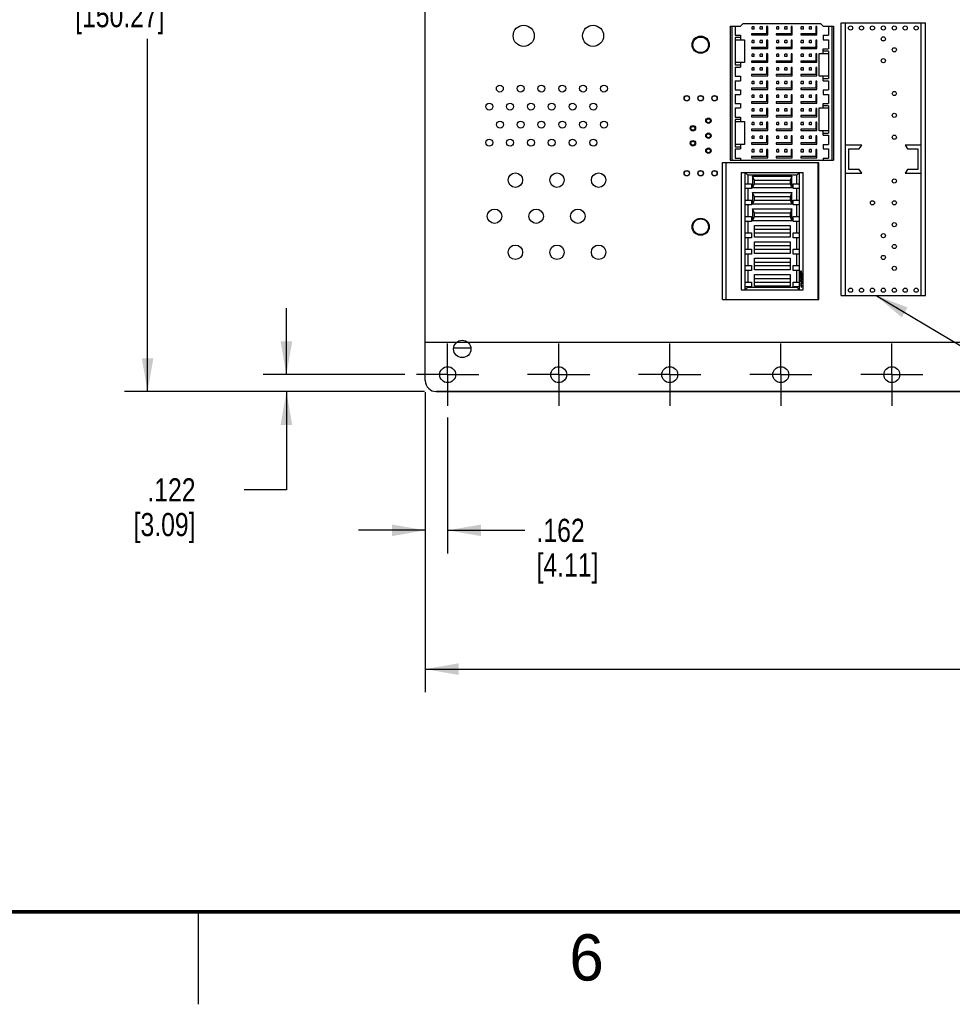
# Model space of a CAD drawing. Header units: inches. Extents: x 0 to 34, y 0 to 22.
# Tile 2 of 59: x 7.5 to 12.6, y 0 to 5.3. Entities that reach past the tile are written whole.
import ezdxf

# ---------------------------------------------------------------- set-up
doc = ezdxf.new("R2010")
doc.units = ezdxf.units.IN
doc.header["$LTSCALE"] = 1.87
doc.header["$MEASUREMENT"] = 0
doc.linetypes.add('CENTER', pattern=[0.6, 0.375, -0.075, 0.075, -0.075])
doc.layers.get('0').update_dxf_attribs({"linetype": 'CONTINUOUS'})
for name, color, linetype in [('3_ALL_AXES', 7, 'CONTINUOUS'), ('COSMETIC', 7, 'CONTINUOUS'), ('DEFAULT_1', 7, 'CENTER'), ('DETAIL', 7, 'CONTINUOUS'), ('DIMENSIONS', 7, 'CONTINUOUS')]:
    doc.layers.add(name, color=color, linetype=linetype)
doc.styles.get("Standard").update_dxf_attribs({"font": 'txt', "width": 0.8})
doc.styles.add('TEXTSTYLE_2', font='txt')
doc.dimstyles.new('DIMSTYLE_1', dxfattribs={"dimtxt": 0.125, "dimasz": 0.18, "dimexe": 0.18, "dimexo": 0.0625, "dimgap": 0.09, "dimtad": 0, "dimtih": 1, "dimtoh": 1, "dimdec": 3, "dimlfac": 1.333333, "dimzin": 4, "dimdsep": 46, "dimtxsty": 'STANDARD', "dimblk": '_FILLED', "dimblk1": '_FILLED', "dimblk2": '_FILLED', "dimcen": 0.09, "dimadec": 0, "dimazin": 0, "dimtp": 0.001, "dimtm": 0.001, "dimtfac": 1, "dimtdec": 3, "dimtofl": 0, "dimtmove": 0, "dimatfit": 3, "dimldrblk": '_FILLED', "dimfxl": 1, "dimtolj": 1, "dimtzin": 4, "dimarcsym": 0})
doc.dimstyles.get("Standard").update_dxf_attribs({"dimtxt": 0.125, "dimasz": 0.18, "dimexe": 0.18, "dimexo": 0.0625, "dimgap": 0.09, "dimtad": 0, "dimtih": 1, "dimtoh": 1, "dimdec": 3, "dimzin": 4, "dimdsep": 46, "dimtxsty": 'STANDARD', "dimblk": '_FILLED', "dimblk1": '_FILLED', "dimblk2": '_FILLED', "dimcen": 0.09, "dimadec": 0, "dimazin": 0, "dimtol": 1, "dimtp": 0.01, "dimtm": 0.01, "dimtfac": 1, "dimtdec": 3, "dimtofl": 0, "dimtmove": 0, "dimatfit": 3, "dimldrblk": '_FILLED', "dimfxl": 1, "dimtolj": 1, "dimtzin": 4, "dimarcsym": 0})

# ---------------------------------------------------------------- blocks, each defined once
blk = doc.blocks.new('_FILLED')
at = {"color": 0, "linetype": 'BYBLOCK'}
blk.add_solid([(0, 0), (-1, 0.174), (-1, -0.174)], dxfattribs=at)
blk = doc.blocks.new('*D0')
at = {"layer": 'DIMENSIONS', "color": 2, "linetype": 'CONTINUOUS'}
for p, q in [((8.9742, 3.4023), (8.9742, 3.7623)), ((9.6149, 3.4023), (8.8492, 3.4023)), ((9.7207, 3.3112), (8.8492, 3.3112)), ((8.9742, 3.3112), (8.9742, 2.7798)), ((8.9742, 2.7798), (8.7458, 2.7798))]:
    blk.add_line(p, q, dxfattribs=at)
at = {"layer": 'DIMENSIONS', "color": 2, "linetype": 'CONTINUOUS', "xscale": 0.18, "yscale": 0.18, "zscale": 0.18}
for p, rotation in [((8.9742, 3.4023), 270), ((8.9742, 3.3112), 90)]:
    blk.add_blockref('_FILLED', p, dxfattribs=dict(at, rotation=rotation))
at = {"layer": 'DIMENSIONS', "color": 2, "linetype": 'CONTINUOUS', "insert": (8.4833, 2.8423), "char_height": 0.125, "width": 0.6, "attachment_point": 3, "line_spacing_factor": 0.9}
blk.add_mtext('.122\\P[3.09]', dxfattribs=at)
blk = doc.blocks.new('*D1')
at = {"layer": 'DIMENSIONS', "color": 2, "linetype": 'CONTINUOUS'}
for p, q in [((9.7207, 7.7482), (8.0992, 7.7482)), ((8.2242, 7.7482), (8.2242, 5.6547)), ((8.2242, 3.3112), (8.2242, 5.2172)), ((9.7207, 3.3112), (8.0992, 3.3112))]:
    blk.add_line(p, q, dxfattribs=at)
at = {"layer": 'DIMENSIONS', "color": 2, "linetype": 'CONTINUOUS', "xscale": 0.18, "yscale": 0.18, "zscale": 0.18}
for p, rotation in [((8.2242, 7.7482), 90), ((8.2242, 3.3112), 270)]:
    blk.add_blockref('_FILLED', p, dxfattribs=dict(at, rotation=rotation))
at = {"layer": 'DIMENSIONS', "color": 2, "linetype": 'CONTINUOUS', "insert": (8.0742, 5.5922), "char_height": 0.125, "width": 0.8, "attachment_point": 2, "line_spacing_factor": 0.9}
blk.add_mtext('5.916\\P[150.27]', dxfattribs=at)
blk = doc.blocks.new('*D3')
at = {"layer": 'DIMENSIONS', "color": 2, "linetype": 'CONTINUOUS'}
for p, q in [((9.7242, 3.3077), (9.7242, 2.4362)), ((9.8455, 3.1717), (9.8455, 2.4362)), ((9.7242, 2.5612), (9.3642, 2.5612)), ((9.8455, 2.5612), (10.2632, 2.5612))]:
    blk.add_line(p, q, dxfattribs=at)
at = {"layer": 'DIMENSIONS', "color": 2, "linetype": 'CONTINUOUS', "xscale": 0.18, "yscale": 0.18, "zscale": 0.18}
blk.add_blockref('_FILLED', (9.7242, 2.5612), dxfattribs=at)
at = {"layer": 'DIMENSIONS', "color": 2, "linetype": 'CONTINUOUS', "xscale": 0.18, "yscale": 0.18, "zscale": 0.18, "rotation": 180}
blk.add_blockref('_FILLED', (9.8455, 2.5612), dxfattribs=at)
at = {"layer": 'DIMENSIONS', "color": 2, "linetype": 'CONTINUOUS', "insert": (10.3257, 2.6237), "char_height": 0.125, "width": 0.6, "attachment_point": 1, "line_spacing_factor": 0.9}
blk.add_mtext('.162\\P[4.11]', dxfattribs=at)
blk = doc.blocks.new('*D9')
at = {"layer": 'DIMENSIONS', "color": 2, "linetype": 'CONTINUOUS'}
for p, q in [((9.7242, 3.3077), (9.7242, 1.6862)), ((22.1449, 3.3077), (22.1449, 1.6862)), ((9.7242, 1.8112), (15.1096, 1.8112)), ((22.1449, 1.8112), (16.7596, 1.8112))]:
    blk.add_line(p, q, dxfattribs=at)
at = {"layer": 'DIMENSIONS', "color": 2, "linetype": 'CONTINUOUS', "xscale": 0.18, "yscale": 0.18, "zscale": 0.18}
for p, rotation in [((9.7242, 1.8112), 180), ((22.1449, 1.8112), 360)]:
    blk.add_blockref('_FILLED', p, dxfattribs=dict(at, rotation=rotation))
at = {"layer": 'DIMENSIONS', "color": 2, "linetype": 'CONTINUOUS', "insert": (15.9346, 1.8737), "char_height": 0.125, "width": 1.525, "attachment_point": 2, "line_spacing_factor": 0.9}
blk.add_mtext('16.561{\\Ftxt.shx;\\W1.000000;\\H0.125000; }[420.65]', dxfattribs=at)

msp = doc.modelspace()

# ---------------------------------------------------------------- linework, layer by layer
at = {"color": 7, "linetype": 'CONTINUOUS'}
for p, q in [((9.72417, 3.37021), (9.72417, 7.6891)), ((11.3724, 5.28614), (11.3724, 4.56124)), ((11.3724, 5.28614), (11.4285, 5.28614)), ((11.38126, 5.28614), (11.38126, 4.56124)), ((11.39897, 5.28614), (11.39897, 5.23594)), ((11.4285, 5.28614), (11.44031, 5.29795)), ((11.86256, 5.29795), (11.44031, 5.29795)), ((11.49051, 5.26916), (11.49051, 5.28245)), ((11.50232, 5.28245), (11.49051, 5.28245)), ((11.50232, 5.26916), (11.49051, 5.26916)), ((11.50232, 5.26916), (11.50232, 5.28245)), ((11.5348, 5.26916), (11.5348, 5.28245)), ((11.54661, 5.28245), (11.5348, 5.28245)), ((11.54661, 5.26916), (11.5348, 5.26916)), ((11.54661, 5.26916), (11.54661, 5.28245)), ((11.56876, 5.28319), (11.56876, 5.24481)), ((11.57466, 5.28319), (11.56876, 5.28319)), ((11.57466, 5.2389), (11.57466, 5.28319)), ((11.62338, 5.26916), (11.62338, 5.28245)), ((11.63519, 5.28245), (11.62338, 5.28245)), ((11.63519, 5.26916), (11.62338, 5.26916)), ((11.63519, 5.26916), (11.63519, 5.28245)), ((11.66768, 5.26916), (11.66768, 5.28245)), ((11.67949, 5.28245), (11.66768, 5.28245)), ((11.67949, 5.26916), (11.66768, 5.26916)), ((11.67949, 5.26916), (11.67949, 5.28245)), ((11.70163, 5.28319), (11.70163, 5.24481)), ((11.70754, 5.28319), (11.70163, 5.28319)), ((11.70754, 5.2389), (11.70754, 5.28319)), ((11.75626, 5.26916), (11.75626, 5.28245)), ((11.76807, 5.28245), (11.75626, 5.28245)), ((11.76807, 5.26916), (11.75626, 5.26916)), ((11.76807, 5.26916), (11.76807, 5.28245)), ((11.80055, 5.26916), (11.80055, 5.28245)), ((11.81236, 5.28245), (11.80055, 5.28245)), ((11.81236, 5.26916), (11.80055, 5.26916)), ((11.81236, 5.26916), (11.81236, 5.28245)), ((11.83451, 5.28319), (11.83451, 5.24481)), ((11.84041, 5.28319), (11.83451, 5.28319)), ((11.84041, 5.2389), (11.84041, 5.28319)), ((11.86256, 5.29795), (11.87437, 5.28614)), ((11.87437, 5.28614), (11.93047, 5.28614)), ((11.9039, 5.28614), (11.9039, 5.23594)), ((11.92161, 5.28614), (11.92161, 4.56124)), ((11.93047, 5.28614), (11.93047, 4.56124)), ((11.9724, 3.83043), (11.9724, 5.30386)), ((11.9724, 5.30386), (12.42712, 5.30386)), ((11.99565, 3.83043), (11.99565, 5.30386)), ((12.40387, 3.83043), (12.40387, 5.30386)), ((12.42712, 3.83043), (12.42712, 5.30386)), ((11.39897, 5.23594), (11.4285, 5.23594)), ((11.39897, 5.22413), (11.39897, 5.07649)), ((11.4285, 5.22413), (11.39897, 5.22413)), ((11.4285, 5.23594), (11.4285, 5.21232)), ((11.48756, 5.24481), (11.48756, 5.2389)), ((11.56876, 5.24481), (11.48756, 5.24481)), ((11.48756, 5.2389), (11.57466, 5.2389)), ((11.62043, 5.24481), (11.62043, 5.2389)), ((11.70163, 5.24481), (11.62043, 5.24481)), ((11.62043, 5.2389), (11.70754, 5.2389)), ((11.75331, 5.24481), (11.75331, 5.2389)), ((11.83451, 5.24481), (11.75331, 5.24481)), ((11.75331, 5.2389), (11.84041, 5.2389)), ((11.87437, 5.23594), (11.87437, 5.21232)), ((11.87437, 5.23594), (11.9039, 5.23594)), ((11.39897, 5.21232), (11.44917, 5.21232)), ((11.44917, 5.21232), (11.44917, 5.0883)), ((11.48756, 5.17099), (11.48756, 5.16508)), ((11.56876, 5.17099), (11.48756, 5.17099)), ((11.48756, 5.16508), (11.57466, 5.16508)), ((11.49051, 5.19534), (11.49051, 5.20863)), ((11.50232, 5.20863), (11.49051, 5.20863)), ((11.50232, 5.19534), (11.49051, 5.19534)), ((11.50232, 5.19534), (11.50232, 5.20863)), ((11.5348, 5.19534), (11.5348, 5.20863)), ((11.54661, 5.20863), (11.5348, 5.20863)), ((11.54661, 5.19534), (11.5348, 5.19534)), ((11.54661, 5.19534), (11.54661, 5.20863)), ((11.56876, 5.20938), (11.56876, 5.17099)), ((11.57466, 5.20938), (11.56876, 5.20938)), ((11.57466, 5.16508), (11.57466, 5.20938)), ((11.62043, 5.17099), (11.62043, 5.16508)), ((11.70163, 5.17099), (11.62043, 5.17099)), ((11.62043, 5.16508), (11.70754, 5.16508)), ((11.62338, 5.19534), (11.62338, 5.20863)), ((11.63519, 5.20863), (11.62338, 5.20863)), ((11.63519, 5.19534), (11.62338, 5.19534)), ((11.63519, 5.19534), (11.63519, 5.20863)), ((11.66768, 5.19534), (11.66768, 5.20863)), ((11.67949, 5.20863), (11.66768, 5.20863)), ((11.67949, 5.19534), (11.66768, 5.19534)), ((11.67949, 5.19534), (11.67949, 5.20863)), ((11.70163, 5.20938), (11.70163, 5.17099)), ((11.70754, 5.20938), (11.70163, 5.20938)), ((11.70754, 5.16508), (11.70754, 5.20938)), ((11.75331, 5.17099), (11.75331, 5.16508)), ((11.83451, 5.17099), (11.75331, 5.17099)), ((11.75331, 5.16508), (11.84041, 5.16508)), ((11.75626, 5.19534), (11.75626, 5.20863)), ((11.76807, 5.20863), (11.75626, 5.20863)), ((11.76807, 5.19534), (11.75626, 5.19534)), ((11.76807, 5.19534), (11.76807, 5.20863)), ((11.80055, 5.19534), (11.80055, 5.20863)), ((11.81236, 5.20863), (11.80055, 5.20863)), ((11.81236, 5.19534), (11.80055, 5.19534)), ((11.81236, 5.19534), (11.81236, 5.20863)), ((11.83451, 5.20938), (11.83451, 5.17099)), ((11.84041, 5.20938), (11.83451, 5.20938)), ((11.84041, 5.16508), (11.84041, 5.20938)), ((11.87437, 5.21232), (11.9039, 5.21232)), ((11.87437, 5.1385), (11.87437, 5.16212)), ((11.87437, 5.16212), (11.9039, 5.16212)), ((11.9039, 5.21232), (11.9039, 5.16212)), ((11.49051, 5.12152), (11.49051, 5.13481)), ((11.50232, 5.13481), (11.49051, 5.13481)), ((11.50232, 5.12152), (11.49051, 5.12152)), ((11.50232, 5.12152), (11.50232, 5.13481)), ((11.5348, 5.12152), (11.5348, 5.13481)), ((11.54661, 5.13481), (11.5348, 5.13481)), ((11.54661, 5.12152), (11.5348, 5.12152)), ((11.54661, 5.12152), (11.54661, 5.13481)), ((11.56876, 5.13556), (11.56876, 5.09717)), ((11.57466, 5.13556), (11.56876, 5.13556)), ((11.57466, 5.09127), (11.57466, 5.13556)), ((11.62338, 5.12152), (11.62338, 5.13481)), ((11.63519, 5.13481), (11.62338, 5.13481)), ((11.63519, 5.12152), (11.62338, 5.12152)), ((11.63519, 5.12152), (11.63519, 5.13481)), ((11.66768, 5.12152), (11.66768, 5.13481)), ((11.67949, 5.13481), (11.66768, 5.13481)), ((11.67949, 5.12152), (11.66768, 5.12152)), ((11.67949, 5.12152), (11.67949, 5.13481)), ((11.70163, 5.13556), (11.70163, 5.09717)), ((11.70754, 5.13556), (11.70163, 5.13556)), ((11.70754, 5.09127), (11.70754, 5.13556)), ((11.75626, 5.12152), (11.75626, 5.13481)), ((11.76807, 5.13481), (11.75626, 5.13481)), ((11.76807, 5.12152), (11.75626, 5.12152)), ((11.76807, 5.12152), (11.76807, 5.13481)), ((11.80055, 5.12152), (11.80055, 5.13481)), ((11.81236, 5.13481), (11.80055, 5.13481)), ((11.81236, 5.12152), (11.80055, 5.12152)), ((11.81236, 5.12152), (11.81236, 5.13481)), ((11.83451, 5.13556), (11.83451, 5.09717)), ((11.84041, 5.13556), (11.83451, 5.13556)), ((11.84041, 5.09127), (11.84041, 5.13556)), ((11.8537, 5.01449), (11.8537, 5.1385)), ((11.8537, 5.1385), (11.9039, 5.1385)), ((11.9039, 5.15031), (11.87437, 5.15031)), ((11.9039, 5.15031), (11.9039, 5.00268)), ((11.44917, 5.0883), (11.39897, 5.0883)), ((11.39897, 5.07649), (11.4285, 5.07649)), ((11.39897, 5.06468), (11.39897, 5.01449)), ((11.39897, 5.06468), (11.4285, 5.06468)), ((11.4285, 5.0883), (11.4285, 5.06468)), ((11.48756, 5.09717), (11.48756, 5.09127)), ((11.56876, 5.09717), (11.48756, 5.09717)), ((11.48756, 5.09127), (11.57466, 5.09127)), ((11.49051, 5.0477), (11.49051, 5.06099)), ((11.50232, 5.06099), (11.49051, 5.06099)), ((11.50232, 5.0477), (11.50232, 5.06099)), ((11.5348, 5.0477), (11.5348, 5.06099)), ((11.54661, 5.06099), (11.5348, 5.06099)), ((11.54661, 5.0477), (11.54661, 5.06099)), ((11.56876, 5.06174), (11.56876, 5.02335)), ((11.57466, 5.06174), (11.56876, 5.06174)), ((11.57466, 5.01745), (11.57466, 5.06174)), ((11.62043, 5.09717), (11.62043, 5.09127)), ((11.70163, 5.09717), (11.62043, 5.09717)), ((11.62043, 5.09127), (11.70754, 5.09127)), ((11.62338, 5.0477), (11.62338, 5.06099)), ((11.63519, 5.06099), (11.62338, 5.06099)), ((11.63519, 5.0477), (11.63519, 5.06099)), ((11.66768, 5.0477), (11.66768, 5.06099)), ((11.67949, 5.06099), (11.66768, 5.06099)), ((11.67949, 5.0477), (11.67949, 5.06099)), ((11.70163, 5.06174), (11.70163, 5.02335)), ((11.70754, 5.06174), (11.70163, 5.06174)), ((11.70754, 5.01745), (11.70754, 5.06174)), ((11.75331, 5.09717), (11.75331, 5.09127)), ((11.83451, 5.09717), (11.75331, 5.09717)), ((11.75331, 5.09127), (11.84041, 5.09127)), ((11.75626, 5.0477), (11.75626, 5.06099)), ((11.76807, 5.06099), (11.75626, 5.06099)), ((11.76807, 5.0477), (11.76807, 5.06099)), ((11.80055, 5.0477), (11.80055, 5.06099)), ((11.81236, 5.06099), (11.80055, 5.06099)), ((11.81236, 5.0477), (11.81236, 5.06099)), ((11.83451, 5.06174), (11.83451, 5.02335)), ((11.84041, 5.06174), (11.83451, 5.06174)), ((11.84041, 5.01745), (11.84041, 5.06174)), ((11.39897, 5.01449), (11.4285, 5.01449)), ((11.4285, 5.01449), (11.4285, 4.99086)), ((11.48756, 5.02335), (11.48756, 5.01745)), ((11.56876, 5.02335), (11.48756, 5.02335)), ((11.48756, 5.01745), (11.57466, 5.01745)), ((11.50232, 5.0477), (11.49051, 5.0477)), ((11.54661, 5.0477), (11.5348, 5.0477)), ((11.62043, 5.02335), (11.62043, 5.01745)), ((11.70163, 5.02335), (11.62043, 5.02335)), ((11.62043, 5.01745), (11.70754, 5.01745)), ((11.63519, 5.0477), (11.62338, 5.0477)), ((11.67949, 5.0477), (11.66768, 5.0477)), ((11.75331, 5.02335), (11.75331, 5.01745)), ((11.83451, 5.02335), (11.75331, 5.02335)), ((11.75331, 5.01745), (11.84041, 5.01745)), ((11.76807, 5.0477), (11.75626, 5.0477)), ((11.81236, 5.0477), (11.80055, 5.0477)), ((11.9039, 5.01449), (11.8537, 5.01449)), ((11.87437, 4.99086), (11.87437, 5.01449)), ((11.87437, 5.00268), (11.9039, 5.00268)), ((11.39897, 4.99086), (11.39897, 4.94067)), ((11.39897, 4.99086), (11.4285, 4.99086)), ((11.48756, 4.94953), (11.48756, 4.94363)), ((11.56876, 4.94953), (11.48756, 4.94953)), ((11.49051, 4.97389), (11.49051, 4.98717)), ((11.50232, 4.98717), (11.49051, 4.98717)), ((11.50232, 4.97389), (11.49051, 4.97389)), ((11.50232, 4.97389), (11.50232, 4.98717)), ((11.5348, 4.97389), (11.5348, 4.98717)), ((11.54661, 4.98717), (11.5348, 4.98717)), ((11.54661, 4.97389), (11.5348, 4.97389)), ((11.54661, 4.97389), (11.54661, 4.98717)), ((11.56876, 4.98792), (11.56876, 4.94953)), ((11.57466, 4.98792), (11.56876, 4.98792)), ((11.57466, 4.94363), (11.57466, 4.98792)), ((11.62043, 4.94953), (11.62043, 4.94363)), ((11.70163, 4.94953), (11.62043, 4.94953)), ((11.62338, 4.97389), (11.62338, 4.98717)), ((11.63519, 4.98717), (11.62338, 4.98717)), ((11.63519, 4.97389), (11.62338, 4.97389)), ((11.63519, 4.97389), (11.63519, 4.98717)), ((11.66768, 4.97389), (11.66768, 4.98717)), ((11.67949, 4.98717), (11.66768, 4.98717)), ((11.67949, 4.97389), (11.66768, 4.97389)), ((11.67949, 4.97389), (11.67949, 4.98717)), ((11.70163, 4.98792), (11.70163, 4.94953)), ((11.70754, 4.98792), (11.70163, 4.98792)), ((11.70754, 4.94363), (11.70754, 4.98792)), ((11.75331, 4.94953), (11.75331, 4.94363)), ((11.83451, 4.94953), (11.75331, 4.94953)), ((11.75626, 4.97389), (11.75626, 4.98717)), ((11.76807, 4.98717), (11.75626, 4.98717)), ((11.76807, 4.97389), (11.75626, 4.97389)), ((11.76807, 4.97389), (11.76807, 4.98717)), ((11.80055, 4.97389), (11.80055, 4.98717)), ((11.81236, 4.98717), (11.80055, 4.98717)), ((11.81236, 4.97389), (11.80055, 4.97389)), ((11.81236, 4.97389), (11.81236, 4.98717)), ((11.83451, 4.98792), (11.83451, 4.94953)), ((11.84041, 4.98792), (11.83451, 4.98792)), ((11.84041, 4.94363), (11.84041, 4.98792)), ((11.87437, 4.99086), (11.9039, 4.99086)), ((11.9039, 4.99086), (11.9039, 4.94067)), ((11.39897, 4.94067), (11.4285, 4.94067)), ((11.39897, 4.91705), (11.39897, 4.86685)), ((11.39897, 4.91705), (11.4285, 4.91705)), ((11.4285, 4.94067), (11.4285, 4.91705)), ((11.48756, 4.94363), (11.57466, 4.94363)), ((11.49051, 4.90007), (11.49051, 4.91335)), ((11.50232, 4.91335), (11.49051, 4.91335)), ((11.50232, 4.90007), (11.49051, 4.90007)), ((11.50232, 4.90007), (11.50232, 4.91335)), ((11.5348, 4.90007), (11.5348, 4.91335)), ((11.54661, 4.91335), (11.5348, 4.91335)), ((11.54661, 4.90007), (11.5348, 4.90007)), ((11.54661, 4.90007), (11.54661, 4.91335)), ((11.56876, 4.9141), (11.56876, 4.87571)), ((11.57466, 4.9141), (11.56876, 4.9141)), ((11.57466, 4.86981), (11.57466, 4.9141)), ((11.62043, 4.94363), (11.70754, 4.94363)), ((11.62338, 4.90007), (11.62338, 4.91335)), ((11.63519, 4.91335), (11.62338, 4.91335)), ((11.63519, 4.90007), (11.62338, 4.90007)), ((11.63519, 4.90007), (11.63519, 4.91335)), ((11.66768, 4.90007), (11.66768, 4.91335)), ((11.67949, 4.91335), (11.66768, 4.91335)), ((11.67949, 4.90007), (11.66768, 4.90007)), ((11.67949, 4.90007), (11.67949, 4.91335)), ((11.70163, 4.9141), (11.70163, 4.87571)), ((11.70754, 4.9141), (11.70163, 4.9141)), ((11.70754, 4.86981), (11.70754, 4.9141)), ((11.75331, 4.94363), (11.84041, 4.94363)), ((11.75626, 4.90007), (11.75626, 4.91335)), ((11.76807, 4.91335), (11.75626, 4.91335)), ((11.76807, 4.90007), (11.75626, 4.90007)), ((11.76807, 4.90007), (11.76807, 4.91335)), ((11.80055, 4.90007), (11.80055, 4.91335)), ((11.81236, 4.91335), (11.80055, 4.91335)), ((11.81236, 4.90007), (11.80055, 4.90007)), ((11.81236, 4.90007), (11.81236, 4.91335)), ((11.83451, 4.9141), (11.83451, 4.87571)), ((11.84041, 4.9141), (11.83451, 4.9141)), ((11.84041, 4.86981), (11.84041, 4.9141)), ((11.87437, 4.94067), (11.87437, 4.91705)), ((11.87437, 4.94067), (11.9039, 4.94067)), ((11.87437, 4.91705), (11.9039, 4.91705)), ((11.9039, 4.91705), (11.9039, 4.86685)), ((11.39897, 4.86685), (11.4285, 4.86685)), ((11.39897, 4.84323), (11.39897, 4.79303)), ((11.39897, 4.84323), (11.4285, 4.84323)), ((11.4285, 4.86685), (11.4285, 4.84323)), ((11.48756, 4.87571), (11.48756, 4.86981)), ((11.56876, 4.87571), (11.48756, 4.87571)), ((11.48756, 4.86981), (11.57466, 4.86981)), ((11.62043, 4.87571), (11.62043, 4.86981)), ((11.70163, 4.87571), (11.62043, 4.87571)), ((11.62043, 4.86981), (11.70754, 4.86981)), ((11.75331, 4.87571), (11.75331, 4.86981)), ((11.83451, 4.87571), (11.75331, 4.87571)), ((11.75331, 4.86981), (11.84041, 4.86981)), ((11.8537, 4.71921), (11.8537, 4.84323)), ((11.8537, 4.84323), (11.9039, 4.84323)), ((11.87437, 4.84323), (11.87437, 4.86685)), ((11.87437, 4.86685), (11.9039, 4.86685)), ((11.9039, 4.85504), (11.87437, 4.85504)), ((11.9039, 4.85504), (11.9039, 4.7074)), ((11.39897, 4.79303), (11.4285, 4.79303)), ((11.4285, 4.79303), (11.4285, 4.76941)), ((11.48756, 4.8019), (11.48756, 4.79599)), ((11.56876, 4.8019), (11.48756, 4.8019)), ((11.48756, 4.79599), (11.57466, 4.79599)), ((11.49051, 4.82625), (11.49051, 4.83954)), ((11.50232, 4.83954), (11.49051, 4.83954)), ((11.50232, 4.82625), (11.49051, 4.82625)), ((11.50232, 4.82625), (11.50232, 4.83954)), ((11.5348, 4.82625), (11.5348, 4.83954)), ((11.54661, 4.83954), (11.5348, 4.83954)), ((11.54661, 4.82625), (11.5348, 4.82625)), ((11.54661, 4.82625), (11.54661, 4.83954)), ((11.56876, 4.84028), (11.56876, 4.8019)), ((11.57466, 4.84028), (11.56876, 4.84028)), ((11.57466, 4.79599), (11.57466, 4.84028)), ((11.62043, 4.8019), (11.62043, 4.79599)), ((11.70163, 4.8019), (11.62043, 4.8019)), ((11.62043, 4.79599), (11.70754, 4.79599)), ((11.62338, 4.82625), (11.62338, 4.83954)), ((11.63519, 4.83954), (11.62338, 4.83954)), ((11.63519, 4.82625), (11.62338, 4.82625)), ((11.63519, 4.82625), (11.63519, 4.83954)), ((11.66768, 4.82625), (11.66768, 4.83954)), ((11.67949, 4.83954), (11.66768, 4.83954)), ((11.67949, 4.82625), (11.66768, 4.82625)), ((11.67949, 4.82625), (11.67949, 4.83954)), ((11.70163, 4.84028), (11.70163, 4.8019)), ((11.70754, 4.84028), (11.70163, 4.84028)), ((11.70754, 4.79599), (11.70754, 4.84028)), ((11.75331, 4.8019), (11.75331, 4.79599)), ((11.83451, 4.8019), (11.75331, 4.8019)), ((11.75331, 4.79599), (11.84041, 4.79599)), ((11.75626, 4.82625), (11.75626, 4.83954)), ((11.76807, 4.83954), (11.75626, 4.83954)), ((11.76807, 4.82625), (11.75626, 4.82625)), ((11.76807, 4.82625), (11.76807, 4.83954)), ((11.80055, 4.82625), (11.80055, 4.83954)), ((11.81236, 4.83954), (11.80055, 4.83954)), ((11.81236, 4.82625), (11.80055, 4.82625)), ((11.81236, 4.82625), (11.81236, 4.83954)), ((11.83451, 4.84028), (11.83451, 4.8019)), ((11.84041, 4.84028), (11.83451, 4.84028)), ((11.84041, 4.79599), (11.84041, 4.84028)), ((11.39897, 4.78122), (11.39897, 4.63358)), ((11.4285, 4.78122), (11.39897, 4.78122)), ((11.39897, 4.76941), (11.44917, 4.76941)), ((11.44917, 4.76941), (11.44917, 4.64539)), ((11.49051, 4.75243), (11.49051, 4.76572)), ((11.50232, 4.76572), (11.49051, 4.76572)), ((11.50232, 4.75243), (11.49051, 4.75243)), ((11.50232, 4.75243), (11.50232, 4.76572)), ((11.5348, 4.75243), (11.5348, 4.76572)), ((11.54661, 4.76572), (11.5348, 4.76572)), ((11.54661, 4.75243), (11.5348, 4.75243)), ((11.54661, 4.75243), (11.54661, 4.76572)), ((11.56876, 4.76646), (11.56876, 4.72808)), ((11.57466, 4.76646), (11.56876, 4.76646)), ((11.57466, 4.72217), (11.57466, 4.76646)), ((11.62338, 4.75243), (11.62338, 4.76572)), ((11.63519, 4.76572), (11.62338, 4.76572)), ((11.63519, 4.75243), (11.62338, 4.75243)), ((11.63519, 4.75243), (11.63519, 4.76572)), ((11.66768, 4.75243), (11.66768, 4.76572)), ((11.67949, 4.76572), (11.66768, 4.76572)), ((11.67949, 4.75243), (11.66768, 4.75243)), ((11.67949, 4.75243), (11.67949, 4.76572)), ((11.70163, 4.76646), (11.70163, 4.72808)), ((11.70754, 4.76646), (11.70163, 4.76646)), ((11.70754, 4.72217), (11.70754, 4.76646)), ((11.75626, 4.75243), (11.75626, 4.76572)), ((11.76807, 4.76572), (11.75626, 4.76572)), ((11.76807, 4.75243), (11.75626, 4.75243)), ((11.76807, 4.75243), (11.76807, 4.76572)), ((11.80055, 4.75243), (11.80055, 4.76572)), ((11.81236, 4.76572), (11.80055, 4.76572)), ((11.81236, 4.75243), (11.80055, 4.75243)), ((11.81236, 4.75243), (11.81236, 4.76572)), ((11.83451, 4.76646), (11.83451, 4.72808)), ((11.84041, 4.76646), (11.83451, 4.76646)), ((11.84041, 4.72217), (11.84041, 4.76646)), ((11.48756, 4.72808), (11.48756, 4.72217)), ((11.56876, 4.72808), (11.48756, 4.72808)), ((11.48756, 4.72217), (11.57466, 4.72217)), ((11.49051, 4.67861), (11.49051, 4.6919)), ((11.50232, 4.6919), (11.49051, 4.6919)), ((11.50232, 4.67861), (11.50232, 4.6919)), ((11.5348, 4.67861), (11.5348, 4.6919)), ((11.54661, 4.6919), (11.5348, 4.6919)), ((11.54661, 4.67861), (11.54661, 4.6919)), ((11.56876, 4.69264), (11.56876, 4.65426)), ((11.57466, 4.69264), (11.56876, 4.69264)), ((11.57466, 4.64835), (11.57466, 4.69264)), ((11.62043, 4.72808), (11.62043, 4.72217)), ((11.70163, 4.72808), (11.62043, 4.72808)), ((11.62043, 4.72217), (11.70754, 4.72217)), ((11.62338, 4.67861), (11.62338, 4.6919)), ((11.63519, 4.6919), (11.62338, 4.6919)), ((11.63519, 4.67861), (11.63519, 4.6919)), ((11.66768, 4.67861), (11.66768, 4.6919)), ((11.67949, 4.6919), (11.66768, 4.6919)), ((11.67949, 4.67861), (11.67949, 4.6919)), ((11.70163, 4.69264), (11.70163, 4.65426)), ((11.70754, 4.69264), (11.70163, 4.69264)), ((11.70754, 4.64835), (11.70754, 4.69264)), ((11.75331, 4.72808), (11.75331, 4.72217)), ((11.83451, 4.72808), (11.75331, 4.72808)), ((11.75331, 4.72217), (11.84041, 4.72217)), ((11.75626, 4.67861), (11.75626, 4.6919)), ((11.76807, 4.6919), (11.75626, 4.6919)), ((11.76807, 4.67861), (11.76807, 4.6919)), ((11.80055, 4.67861), (11.80055, 4.6919)), ((11.81236, 4.6919), (11.80055, 4.6919)), ((11.81236, 4.67861), (11.81236, 4.6919)), ((11.83451, 4.69264), (11.83451, 4.65426)), ((11.84041, 4.69264), (11.83451, 4.69264)), ((11.84041, 4.64835), (11.84041, 4.69264)), ((11.9039, 4.71921), (11.8537, 4.71921)), ((11.87437, 4.69559), (11.87437, 4.71921)), ((11.87437, 4.7074), (11.9039, 4.7074)), ((11.87437, 4.69559), (11.9039, 4.69559)), ((11.9039, 4.69559), (11.9039, 4.64539)), ((11.44917, 4.64539), (11.39897, 4.64539)), ((11.39897, 4.63358), (11.4285, 4.63358)), ((11.4285, 4.64539), (11.4285, 4.62177)), ((11.48756, 4.65426), (11.48756, 4.64835)), ((11.56876, 4.65426), (11.48756, 4.65426)), ((11.48756, 4.64835), (11.57466, 4.64835)), ((11.50232, 4.67861), (11.49051, 4.67861)), ((11.54661, 4.67861), (11.5348, 4.67861)), ((11.62043, 4.65426), (11.62043, 4.64835)), ((11.70163, 4.65426), (11.62043, 4.65426)), ((11.62043, 4.64835), (11.70754, 4.64835)), ((11.63519, 4.67861), (11.62338, 4.67861)), ((11.67949, 4.67861), (11.66768, 4.67861)), ((11.75331, 4.65426), (11.75331, 4.64835)), ((11.83451, 4.65426), (11.75331, 4.65426)), ((11.75331, 4.64835), (11.84041, 4.64835)), ((11.76807, 4.67861), (11.75626, 4.67861)), ((11.81236, 4.67861), (11.80055, 4.67861)), ((11.87437, 4.64539), (11.87437, 4.62177)), ((11.87437, 4.64539), (11.9039, 4.64539)), ((12.08265, 4.64289), (11.99565, 4.64289)), ((12.06915, 4.62339), (12.08265, 4.64289)), ((12.31687, 4.64289), (12.33037, 4.62339)), ((12.40387, 4.64289), (12.31687, 4.64289)), ((11.39897, 4.62177), (11.39897, 4.57157)), ((11.39897, 4.62177), (11.4285, 4.62177)), ((11.48756, 4.58044), (11.48756, 4.57453)), ((11.56876, 4.58044), (11.48756, 4.58044)), ((11.49051, 4.60479), (11.49051, 4.61808)), ((11.50232, 4.61808), (11.49051, 4.61808)), ((11.50232, 4.60479), (11.49051, 4.60479)), ((11.50232, 4.60479), (11.50232, 4.61808)), ((11.5348, 4.60479), (11.5348, 4.61808)), ((11.54661, 4.61808), (11.5348, 4.61808)), ((11.54661, 4.60479), (11.5348, 4.60479)), ((11.54661, 4.60479), (11.54661, 4.61808)), ((11.56876, 4.61882), (11.56876, 4.58044)), ((11.57466, 4.61882), (11.56876, 4.61882)), ((11.57466, 4.57453), (11.57466, 4.61882)), ((11.62043, 4.58044), (11.62043, 4.57453)), ((11.70163, 4.58044), (11.62043, 4.58044)), ((11.62338, 4.60479), (11.62338, 4.61808)), ((11.63519, 4.61808), (11.62338, 4.61808)), ((11.63519, 4.60479), (11.62338, 4.60479)), ((11.63519, 4.60479), (11.63519, 4.61808)), ((11.66768, 4.60479), (11.66768, 4.61808)), ((11.67949, 4.61808), (11.66768, 4.61808)), ((11.67949, 4.60479), (11.66768, 4.60479)), ((11.67949, 4.60479), (11.67949, 4.61808)), ((11.70163, 4.61882), (11.70163, 4.58044)), ((11.70754, 4.61882), (11.70163, 4.61882)), ((11.70754, 4.57453), (11.70754, 4.61882)), ((11.75331, 4.58044), (11.75331, 4.57453)), ((11.83451, 4.58044), (11.75331, 4.58044)), ((11.75626, 4.60479), (11.75626, 4.61808)), ((11.76807, 4.61808), (11.75626, 4.61808)), ((11.76807, 4.60479), (11.75626, 4.60479)), ((11.76807, 4.60479), (11.76807, 4.61808)), ((11.80055, 4.60479), (11.80055, 4.61808)), ((11.81236, 4.61808), (11.80055, 4.61808)), ((11.81236, 4.60479), (11.80055, 4.60479)), ((11.81236, 4.60479), (11.81236, 4.61808)), ((11.83451, 4.61882), (11.83451, 4.58044)), ((11.84041, 4.61882), (11.83451, 4.61882)), ((11.84041, 4.57453), (11.84041, 4.61882)), ((11.87437, 4.62177), (11.9039, 4.62177)), ((11.9039, 4.62177), (11.9039, 4.57157)), ((12.01402, 4.51089), (12.01402, 4.62339)), ((12.01402, 4.62339), (12.06915, 4.62339)), ((12.33037, 4.62339), (12.3855, 4.62339)), ((12.3855, 4.62339), (12.3855, 4.51089)), ((11.3724, 4.56124), (11.93047, 4.56124)), ((11.39897, 4.57157), (11.4285, 4.57157)), ((11.4285, 4.57157), (11.4285, 4.56124)), ((11.48756, 4.57453), (11.57466, 4.57453)), ((11.62043, 4.57453), (11.70754, 4.57453)), ((11.75331, 4.57453), (11.84041, 4.57453)), ((11.87437, 4.57157), (11.87437, 4.56124)), ((11.87437, 4.57157), (11.9039, 4.57157)), ((11.43219, 4.4948), (11.43219, 3.85996)), ((11.43219, 4.4948), (11.76733, 4.4948)), ((11.45286, 3.85996), (11.45286, 4.4948)), ((11.46765, 4.48001), (11.45286, 4.4948)), ((11.46765, 4.48001), (11.46765, 4.43427)), ((11.73188, 4.48001), (11.46765, 4.48001)), ((11.49347, 4.47487), (11.49347, 4.41139)), ((11.5038, 4.45199), (11.49347, 4.47487)), ((11.49347, 4.47487), (11.70605, 4.47487)), ((11.70605, 4.47487), (11.69573, 4.45199)), ((11.70605, 4.41139), (11.70605, 4.47487)), ((11.74666, 4.4948), (11.73188, 4.48001)), ((11.73188, 4.43427), (11.73188, 4.48001)), ((11.74666, 3.85996), (11.74666, 4.4948)), ((11.76733, 3.85996), (11.76733, 4.4948)), ((11.99565, 4.49139), (12.08265, 4.49139)), ((12.06915, 4.51089), (12.01402, 4.51089)), ((12.08265, 4.49139), (12.06915, 4.51089)), ((12.33037, 4.51089), (12.31687, 4.49139)), ((12.31687, 4.49139), (12.40387, 4.49139)), ((12.3855, 4.51089), (12.33037, 4.51089)), ((11.45286, 4.43427), (11.48711, 4.43427)), ((11.48711, 4.43427), (11.48711, 4.40769)), ((11.49347, 4.41139), (11.5038, 4.43427)), ((11.5038, 4.43427), (11.5038, 4.45199)), ((11.69573, 4.45199), (11.5038, 4.45199)), ((11.5038, 4.43427), (11.69573, 4.43427)), ((11.69573, 4.45199), (11.69573, 4.43427)), ((11.69573, 4.43427), (11.70605, 4.41139)), ((11.71241, 4.40769), (11.71241, 4.43427)), ((11.71241, 4.43427), (11.74666, 4.43427)), ((11.48711, 4.40769), (11.45286, 4.40769)), ((11.46765, 4.40769), (11.46765, 4.34569)), ((11.70605, 4.41139), (11.49347, 4.41139)), ((11.49347, 4.38629), (11.49347, 4.3228)), ((11.5038, 4.3634), (11.49347, 4.38629)), ((11.49347, 4.38629), (11.70605, 4.38629)), ((11.5038, 4.34569), (11.5038, 4.3634)), ((11.69573, 4.3634), (11.5038, 4.3634)), ((11.70605, 4.38629), (11.69573, 4.3634)), ((11.69573, 4.3634), (11.69573, 4.34569)), ((11.70605, 4.3228), (11.70605, 4.38629)), ((11.74666, 4.40769), (11.71241, 4.40769)), ((11.73188, 4.34569), (11.73188, 4.40769)), ((11.45286, 4.34569), (11.48711, 4.34569)), ((11.48711, 4.31911), (11.45286, 4.31911)), ((11.46765, 4.31911), (11.46765, 4.2571)), ((11.48711, 4.34569), (11.48711, 4.31911)), ((11.49347, 4.3228), (11.5038, 4.34569)), ((11.70605, 4.3228), (11.49347, 4.3228)), ((11.5038, 4.34569), (11.69573, 4.34569)), ((11.69573, 4.34569), (11.70605, 4.3228)), ((11.71241, 4.31911), (11.71241, 4.34569)), ((11.71241, 4.34569), (11.74666, 4.34569)), ((11.74666, 4.31911), (11.71241, 4.31911)), ((11.73188, 4.2571), (11.73188, 4.31911)), ((11.45286, 4.2571), (11.48711, 4.2571)), ((11.48711, 4.2571), (11.48711, 4.23053)), ((11.49347, 4.2977), (11.49347, 4.23422)), ((11.5038, 4.27482), (11.49347, 4.2977)), ((11.49347, 4.2977), (11.70605, 4.2977)), ((11.49347, 4.23422), (11.5038, 4.2571)), ((11.5038, 4.2571), (11.5038, 4.27482)), ((11.69573, 4.27482), (11.5038, 4.27482)), ((11.5038, 4.2571), (11.69573, 4.2571)), ((11.70605, 4.2977), (11.69573, 4.27482)), ((11.69573, 4.27482), (11.69573, 4.2571)), ((11.69573, 4.2571), (11.70605, 4.23422)), ((11.70605, 4.23422), (11.70605, 4.2977)), ((11.71241, 4.23053), (11.71241, 4.2571)), ((11.71241, 4.2571), (11.74666, 4.2571)), ((11.48711, 4.23053), (11.45286, 4.23053)), ((11.46765, 4.23053), (11.46765, 4.16852)), ((11.70605, 4.23422), (11.49347, 4.23422)), ((11.5038, 4.14564), (11.5038, 4.20912)), ((11.5038, 4.20912), (11.69573, 4.20912)), ((11.69573, 4.20912), (11.69573, 4.14564)), ((11.74666, 4.23053), (11.71241, 4.23053)), ((11.73188, 4.16852), (11.73188, 4.23053)), ((11.45286, 4.16852), (11.48711, 4.16852)), ((11.48711, 4.16852), (11.48711, 4.14195)), ((11.69573, 4.18624), (11.5038, 4.18624)), ((11.5038, 4.16852), (11.69573, 4.16852)), ((11.71241, 4.14195), (11.71241, 4.16852)), ((11.71241, 4.16852), (11.74666, 4.16852)), ((11.48711, 4.14195), (11.45286, 4.14195)), ((11.46765, 4.14195), (11.46765, 4.07994)), ((11.69573, 4.14564), (11.5038, 4.14564)), ((11.5038, 4.05705), (11.5038, 4.12054)), ((11.5038, 4.12054), (11.69573, 4.12054)), ((11.69573, 4.09766), (11.5038, 4.09766)), ((11.69573, 4.12054), (11.69573, 4.05705)), ((11.74666, 4.14195), (11.71241, 4.14195)), ((11.73188, 4.07994), (11.73188, 4.14195)), ((11.45286, 4.07994), (11.48711, 4.07994)), ((11.48711, 4.05336), (11.45286, 4.05336)), ((11.46765, 4.05336), (11.46765, 3.99136)), ((11.48711, 4.07994), (11.48711, 4.05336)), ((11.5038, 4.07994), (11.69573, 4.07994)), ((11.69573, 4.05705), (11.5038, 4.05705)), ((11.71241, 4.05336), (11.71241, 4.07994)), ((11.71241, 4.07994), (11.74666, 4.07994)), ((11.74666, 4.05336), (11.71241, 4.05336)), ((11.73188, 3.99136), (11.73188, 4.05336)), ((11.45286, 3.99136), (11.48711, 3.99136)), ((11.48711, 3.99136), (11.48711, 3.96478)), ((11.5038, 3.96847), (11.5038, 4.03196)), ((11.5038, 4.03196), (11.69573, 4.03196)), ((11.69573, 4.00907), (11.5038, 4.00907)), ((11.5038, 3.99136), (11.69573, 3.99136)), ((11.69573, 4.03196), (11.69573, 3.96847)), ((11.71241, 3.96478), (11.71241, 3.99136)), ((11.71241, 3.99136), (11.74666, 3.99136)), ((11.48711, 3.96478), (11.45286, 3.96478)), ((11.46765, 3.96478), (11.46765, 3.90277)), ((11.69573, 3.96847), (11.5038, 3.96847)), ((11.5038, 3.87989), (11.5038, 3.94337)), ((11.5038, 3.94337), (11.69573, 3.94337)), ((11.69573, 3.94337), (11.69573, 3.87989)), ((11.74666, 3.96478), (11.71241, 3.96478)), ((11.73188, 3.90277), (11.73188, 3.96478)), ((11.75311, 3.9533), (11.75311, 3.938)), ((11.75367, 3.9533), (11.75311, 3.9533)), ((11.75311, 3.938), (11.75847, 3.938)), ((11.75367, 3.938), (11.75367, 3.9533)), ((11.75537, 3.96332), (11.75481, 3.96332)), ((11.75502, 3.9533), (11.75502, 3.94632)), ((11.75502, 3.94632), (11.75573, 3.94632)), ((11.75517, 3.9533), (11.7551, 3.95396)), ((11.75517, 3.9533), (11.75517, 3.94632)), ((11.75573, 3.9533), (11.75517, 3.9533)), ((11.75573, 3.94632), (11.75573, 3.9533)), ((11.75707, 3.9533), (11.75707, 3.94632)), ((11.75707, 3.94632), (11.75847, 3.94632)), ((11.75847, 3.94632), (11.75847, 3.938)), ((11.45286, 3.90277), (11.48711, 3.90277)), ((11.48711, 3.90277), (11.48711, 3.8762)), ((11.69573, 3.92049), (11.5038, 3.92049)), ((11.5038, 3.90277), (11.69573, 3.90277)), ((11.71241, 3.8762), (11.71241, 3.90277)), ((11.71241, 3.90277), (11.74666, 3.90277)), ((11.75311, 3.93574), (11.75311, 3.92265)), ((11.75311, 3.93574), (11.75847, 3.93574)), ((11.75559, 3.9195), (11.75311, 3.92265)), ((11.75367, 3.92265), (11.75311, 3.92265)), ((11.75311, 3.91636), (11.75559, 3.9195)), ((11.75311, 3.91636), (11.75311, 3.90327)), ((11.75311, 3.91636), (11.75367, 3.91636)), ((11.75311, 3.90327), (11.75847, 3.90327)), ((11.75311, 3.89445), (11.75791, 3.9028)), ((11.75311, 3.89445), (11.75311, 3.88307)), ((11.75311, 3.89445), (11.75367, 3.89445)), ((11.75367, 3.92265), (11.75367, 3.93574)), ((11.75367, 3.92265), (11.75615, 3.9195)), ((11.75615, 3.9195), (11.75367, 3.91636)), ((11.75367, 3.90327), (11.75367, 3.91636)), ((11.75847, 3.9028), (11.75367, 3.89445)), ((11.75367, 3.89445), (11.75367, 3.88307)), ((11.75847, 3.92335), (11.75537, 3.92746)), ((11.75847, 3.92746), (11.75537, 3.92746)), ((11.75537, 3.91155), (11.75847, 3.91566)), ((11.75537, 3.91155), (11.75847, 3.91155)), ((11.75537, 3.88872), (11.75675, 3.89077)), ((11.75675, 3.8867), (11.75537, 3.88872)), ((11.75559, 3.9195), (11.75615, 3.9195)), ((11.75619, 3.88994), (11.75619, 3.88752)), ((11.75675, 3.8867), (11.75675, 3.89077)), ((11.75791, 3.9028), (11.75847, 3.9028)), ((11.75796, 3.89257), (11.75847, 3.89333)), ((11.75796, 3.88493), (11.75796, 3.89257)), ((11.75847, 3.88419), (11.75796, 3.88493)), ((11.75847, 3.93574), (11.75847, 3.92746)), ((11.75847, 3.92335), (11.75847, 3.91566)), ((11.75847, 3.91155), (11.75847, 3.90327)), ((11.75847, 3.89333), (11.75847, 3.9028)), ((11.75847, 3.87472), (11.75847, 3.88419)), ((11.43219, 3.85996), (11.76733, 3.85996)), ((11.48711, 3.8762), (11.45286, 3.8762)), ((11.46765, 3.87474), (11.45286, 3.85996)), ((11.46765, 3.8762), (11.46765, 3.87474)), ((11.46765, 3.87474), (11.73188, 3.87474)), ((11.69573, 3.87989), (11.5038, 3.87989)), ((11.74666, 3.8762), (11.71241, 3.8762)), ((11.73188, 3.87474), (11.73188, 3.8762)), ((11.73188, 3.87474), (11.74666, 3.85996)), ((11.75791, 3.87472), (11.75311, 3.88307)), ((11.75311, 3.88307), (11.75367, 3.88307)), ((11.75367, 3.88307), (11.75847, 3.87472)), ((11.75791, 3.87472), (11.75847, 3.87472)), ((11.9724, 3.83043), (12.42712, 3.83043)), ((22.08588, 3.31116), (9.78323, 3.31116))]:
    msp.add_line(p, q, dxfattribs=at)
at = {"color": 2, "linetype": 'CONTINUOUS'}
msp.add_line((8.50002, 0), (8.50002, 0.5), dxfattribs=at)
at = {"color": 7, "linetype": 'CONTINUOUS', "const_width": 0.02}
msp.add_lwpolyline([(0.50002, 0.5), (33.50002, 0.5)], dxfattribs=at)
at = {"color": 7, "linetype": 'CONTINUOUS'}
for centre, radius in [((10.25631, 5.23341), 0.057), ((10.63131, 5.23341), 0.057), ((12.0226, 5.2758), 0.01125), ((12.08165, 5.2758), 0.01125), ((12.14071, 5.2758), 0.01125), ((12.19976, 5.2758), 0.01125), ((12.25882, 5.2758), 0.01125), ((12.31787, 5.2758), 0.01125), ((12.37693, 5.2758), 0.01125), ((11.21256, 5.18534), 0.04612), ((11.21256, 5.18474), 0.042), ((12.19976, 5.21675), 0.01125), ((12.25882, 5.15769), 0.01125), ((12.19976, 5.09864), 0.01125), ((10.12731, 4.94841), 0.01875), ((10.23981, 4.94841), 0.01875), ((10.35231, 4.94841), 0.01875), ((10.46481, 4.94841), 0.01875), ((10.57731, 4.94841), 0.01875), ((10.68981, 4.94841), 0.01875), ((11.13756, 4.89591), 0.01476), ((11.13756, 4.89567), 0.01388), ((11.21256, 4.89591), 0.01476), ((11.21256, 4.89567), 0.01388), ((11.28756, 4.89591), 0.01476), ((11.28756, 4.89567), 0.01388), ((12.25882, 4.92147), 0.01125), ((10.07031, 4.85091), 0.01875), ((10.18281, 4.85091), 0.01875), ((10.29531, 4.85091), 0.01875), ((10.40781, 4.85091), 0.01875), ((10.52031, 4.85091), 0.01875), ((10.63281, 4.85091), 0.01875), ((11.25456, 4.77441), 0.01476), ((12.25882, 4.80336), 0.01125), ((10.12881, 4.75341), 0.01875), ((10.23981, 4.75341), 0.01875), ((10.35231, 4.75341), 0.01875), ((10.46481, 4.75341), 0.01875), ((10.57731, 4.75341), 0.01875), ((10.68981, 4.75341), 0.01875), ((11.17056, 4.73391), 0.01476), ((11.17056, 4.73361), 0.0105), ((11.25456, 4.77411), 0.0105), ((11.25456, 4.69341), 0.01476), ((11.25456, 4.69311), 0.0105), ((12.25882, 4.68525), 0.01125), ((10.07031, 4.65591), 0.01875), ((10.18281, 4.65591), 0.01875), ((10.29531, 4.65591), 0.01875), ((10.40781, 4.65591), 0.01875), ((10.52031, 4.65591), 0.01875), ((10.63281, 4.65591), 0.01875), ((11.17056, 4.65291), 0.01476), ((11.17056, 4.65261), 0.0105), ((11.25456, 4.61241), 0.01476), ((11.25456, 4.61211), 0.0105), ((10.21131, 4.45341), 0.039), ((10.43631, 4.45341), 0.039), ((10.66131, 4.45341), 0.039), ((11.13756, 4.49091), 0.01476), ((11.13756, 4.49055), 0.01388), ((11.21256, 4.49091), 0.01476), ((11.21256, 4.49055), 0.01388), ((11.28756, 4.49091), 0.01476), ((11.28756, 4.49055), 0.01388), ((12.25882, 4.44903), 0.01125), ((12.14071, 4.33092), 0.01125), ((12.25882, 4.33092), 0.01125), ((10.09881, 4.25841), 0.039), ((10.32381, 4.25841), 0.039), ((10.54881, 4.25841), 0.039), ((11.21256, 4.20148), 0.04612), ((11.21256, 4.20148), 0.042), ((12.25882, 4.21281), 0.01125), ((12.19976, 4.15376), 0.01125), ((10.21131, 4.06341), 0.039), ((10.43631, 4.06341), 0.039), ((10.66131, 4.06341), 0.039), ((12.25882, 4.0947), 0.01125), ((12.19976, 4.03565), 0.01125), ((12.25882, 3.97659), 0.01125), ((12.0226, 3.85848), 0.01125), ((12.08165, 3.85848), 0.01125), ((12.14071, 3.85848), 0.01125), ((12.19976, 3.85848), 0.01125), ((12.25882, 3.85848), 0.01125), ((12.31787, 3.85848), 0.01125), ((12.37693, 3.85848), 0.01125), ((9.92428, 3.54103), 0.04688), ((10.44553, 3.40228), 0.04312), ((11.04553, 3.40228), 0.04312), ((11.64553, 3.40228), 0.04312), ((12.24553, 3.40228), 0.04312)]:
    msp.add_circle(centre, radius, dxfattribs=at)
for centre, radius, start, end in [((11.21256, 5.18474), 0.045, 90, 236.97175), ((9.78323, 3.37021), 0.05906, 180, 270)]:
    msp.add_arc(centre, radius, start, end, dxfattribs=at)
for points, knots in [([(11.75311, 3.9533), (11.75311, 3.95451), (11.75313, 3.95626), (11.75326, 3.9585), (11.75339, 3.95995), (11.7536, 3.96124), (11.75386, 3.96236), (11.75436, 3.96333), (11.75481, 3.96332)], [0, 0, 0, 0, 0.3480789, 0.5036987, 0.6443399, 0.767783, 0.8706548, 1, 1, 1, 1]), ([(11.75537, 3.96332), (11.75492, 3.96333), (11.75442, 3.96236), (11.75416, 3.96124), (11.75395, 3.95995), (11.75382, 3.9585), (11.75369, 3.95626), (11.75367, 3.95451), (11.75367, 3.9533)], [0, 0, 0, 0, 0.1293452, 0.232217, 0.3556601, 0.4963013, 0.6519211, 1, 1, 1, 1]), ([(11.75502, 3.9533), (11.75502, 3.95356), (11.75504, 3.95391), (11.75523, 3.95442), (11.75537, 3.95442)], [0, 0, 0, 0, 0.6578516, 1, 1, 1, 1]), ([(11.75707, 3.9533), (11.75707, 3.95451), (11.75705, 3.95626), (11.75692, 3.9585), (11.75679, 3.95994), (11.75658, 3.96123), (11.75632, 3.96235), (11.75582, 3.96333), (11.75537, 3.96332)], [0, 0, 0, 0, 0.3478393, 0.5034249, 0.644095, 0.7676247, 0.8706017, 1, 1, 1, 1]), ([(11.75537, 3.95442), (11.75551, 3.95442), (11.75571, 3.95391), (11.75573, 3.95356), (11.75573, 3.9533)], [0, 0, 0, 0, 0.3423195, 1, 1, 1, 1])]:
    msp.add_open_spline(points, degree=3, knots=knots, dxfattribs=at)
at = {"layer": '3_ALL_AXES', "color": 7, "linetype": 'CENTER'}
for q in [(9.84553, 3.57041), (9.6774, 3.40228), (9.84553, 3.23416), (10.01365, 3.40228)]:
    msp.add_line((9.84553, 3.40228), q, dxfattribs=at)
at = {"layer": '3_ALL_AXES', "color": 7, "linetype": 'CONTINUOUS'}
msp.add_circle((9.84553, 3.40228), 0.04312, dxfattribs=at)
at = {"layer": 'COSMETIC', "color": 4, "linetype": 'CONTINUOUS'}
for p, q in [((11.32982, 3.80825), (11.32982, 4.54783)), ((11.32982, 4.54783), (11.84655, 4.54783)), ((11.84655, 4.54783), (11.84655, 3.80825)), ((11.32982, 3.80825), (11.84655, 3.80825)), ((9.72417, 3.37021), (9.72417, 3.57575)), ((22.14494, 3.57575), (9.72417, 3.57575)), ((9.8774, 3.54738), (9.97115, 3.54738)), ((9.78323, 3.31116), (22.08588, 3.31116))]:
    msp.add_line(p, q, dxfattribs=at)
at = {"layer": 'COSMETIC', "color": 7, "linetype": 'CONTINUOUS'}
for p, q in [((11.34878, 4.54647), (11.34878, 3.80829)), ((11.85075, 4.54647), (11.34878, 4.54647)), ((11.85075, 3.80829), (11.85075, 4.54647)), ((11.34878, 3.80829), (11.85075, 3.80829))]:
    msp.add_line(p, q, dxfattribs=at)
at = {"layer": 'COSMETIC', "color": 4, "linetype": 'CONTINUOUS'}
msp.add_arc((9.78323, 3.37021), 0.05906, 180, 270, dxfattribs=at)
at = {"layer": 'DEFAULT_1', "color": 7, "linetype": 'CENTER'}
for p, q in [((10.44553, 3.40228), (10.44553, 3.57041)), ((11.04553, 3.40228), (11.04553, 3.57041)), ((11.64553, 3.40228), (11.64553, 3.57041)), ((12.24553, 3.40228), (12.24553, 3.57041)), ((10.44553, 3.40228), (10.2774, 3.40228)), ((10.44553, 3.40228), (10.44553, 3.23416)), ((10.44553, 3.40228), (10.61365, 3.40228)), ((11.04553, 3.40228), (10.8774, 3.40228)), ((11.04553, 3.40228), (11.04553, 3.23416)), ((11.04553, 3.40228), (11.21365, 3.40228)), ((11.64553, 3.40228), (11.4774, 3.40228)), ((11.64553, 3.40228), (11.64553, 3.23416)), ((11.64553, 3.40228), (11.81365, 3.40228)), ((12.24553, 3.40228), (12.0774, 3.40228)), ((12.24553, 3.40228), (12.24553, 3.23416)), ((12.24553, 3.40228), (12.41365, 3.40228))]:
    msp.add_line(p, q, dxfattribs=at)

# ---------------------------------------------------------------- texts
at = {"color": 2, "linetype": 'CONTINUOUS', "insert": (10.50327, 0.37843), "char_height": 0.25, "width": 0.25, "attachment_point": 1, "line_spacing_factor": 0.9, "style": 'TEXTSTYLE_2'}
msp.add_mtext('6', dxfattribs=at)

# ---------------------------------------------------------------- dimensions: what is measured, and where the dimension line sits
at = {"layer": 'DIMENSIONS', "color": 2, "linetype": 'CONTINUOUS'}
for base, p1, p2, angle, picture, middle in [((8.22417, 7.74816), (9.72073, 3.31116), (9.72073, 7.74816), 90, '*D1', (8.07417, 5.43591)), ((8.97417, 3.31116), (9.6149, 3.40228), (9.72073, 3.31116), 270, '*D0', (8.13332, 2.68608))]:
    dim = msp.add_linear_dim(base=base, p1=p1, p2=p2, angle=angle, dimstyle='DIMSTYLE_1', dxfattribs=at)
    dim.commit()
    dim.dimension.update_dxf_attribs({"geometry": picture, "text_midpoint": middle, "dimtype": 160})
for base, p2, picture, middle in [((9.84553, 2.56116), (9.84553, 3.17166), '*D3', (10.62574, 2.46741)), ((22.14494, 1.81116), (22.14494, 3.30771), '*D9', (15.75956, 1.81116))]:
    dim = msp.add_linear_dim(base=base, p1=(9.72417, 3.30771), p2=p2, dimstyle='DIMSTYLE_1', dxfattribs=at)
    dim.commit()
    dim.dimension.update_dxf_attribs({"geometry": picture, "text_midpoint": middle, "dimtype": 160})

# ---------------------------------------------------------------- leaders
at = {"layer": 'DETAIL', "color": 2, "linetype": 'CONTINUOUS'}
msp.add_leader([(12.16009, 3.83043), (14.29697, 2.56116), (14.47697, 2.56116)], dimstyle='STANDARD', override={"dimtad": 0}, dxfattribs=at)

doc.saveas('drawing.dxf')
